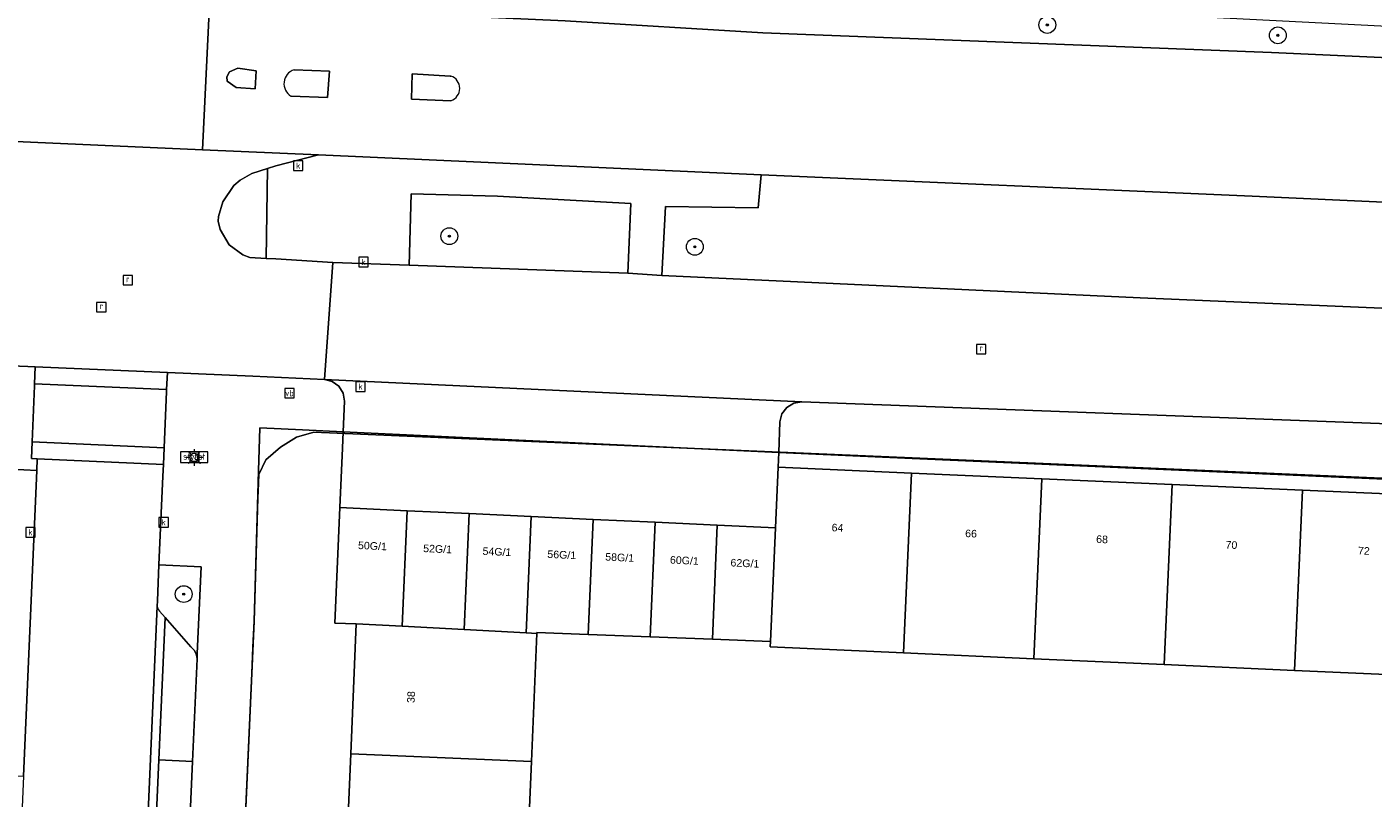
# Model space of a CAD drawing. Header units: metres. Extents: x 207466 to 209466, y 475780 to 477780.
# Tile 35 of 189: x 207797 to 207861, y 476581 to 476618. Entities that reach past the tile are written whole.
import ezdxf

# ---------------------------------------------------------------- set-up
doc = ezdxf.new("R2010")
doc.units = ezdxf.units.M
doc.layers.get('0').update_dxf_attribs({"color": 253, "linetype": 'CONTINUOUS'})
for name, color, linetype, lineweight, true_color in [('B-RO-GR-BEPLANTING_CULTUUR_BODEMBEDEKKER-GV', 7, 'CONTINUOUS', 0, 0x6d8a47), ('B-RO-GR-BOOM-S', 7, 'CONTINUOUS', 0, 0x6d8a47), ('B-RO-OG-BEBOUWING-GV', 7, 'CONTINUOUS', 0, 0xa50000)]:
    doc.layers.add(name, color=color, linetype=linetype, lineweight=lineweight, true_color=true_color)
for name, color, linetype, lineweight in [('B-RO-KL-ET_LS_OV_LICHTMAST-S', 253, 'CONTINUOUS', 0), ('B-RO-OG-BEBOUWING-T18', 7, 'CONTINUOUS', 0), ('B-RO-OG-TERREIN_CULTUURSCHEIDING-GV', 253, 'CONTINUOUS', 0), ('B-RO-OG-TERREIN_ERF-GV', 253, 'CONTINUOUS', 0), ('B-RO-RI-GWA_KOLK-S', 253, 'CONTINUOUS', 0), ('B-RO-RI-GWA_RIOOLPUT-S', 253, 'CONTINUOUS', 0), ('B-RO-VH-VERHARDING_ASFALT-GV', 253, 'CONTINUOUS', 0), ('B-RO-VH-VERHARDING_BETON-GV', 253, 'CONTINUOUS', 0), ('B-RO-VH-VERHARDING_BETONSTRAATSTEEN-GV', 253, 'CONTINUOUS', 0), ('B-RO-VH-VERHARDING_STRAATBAKSTEEN-GV', 253, 'CONTINUOUS', 0), ('B-RO-VH-VERHARDING_TEGEL-GV', 253, 'CONTINUOUS', 0), ('B-RO-VW-VERKEERSTEKEN_BORD-S', 253, 'CONTINUOUS', 0), ('B-WE-KG-GRENS_PERCEEL-GV', 150, 'CONTINUOUS', 18)]:
    doc.layers.add(name, color=color, linetype=linetype, lineweight=lineweight)
doc.styles.add('NLCS-ISO', font='NLCS-ISO.ttf')
doc.styles.add('NLCS-ISO-M200-T18', font='NLCS-ISO.ttf', dxfattribs={"height": 1.8})

# ---------------------------------------------------------------- blocks, each defined once
blk = doc.blocks.new('SIE-WEG_VERKEERSBORD_STRAATNAAM-SO1')
at = {"color": 0, "linetype": 'ByBlock', "lineweight": -2, "flags": 128}
blk.add_lwpolyline([(-3.25, -1.25), (3.25, -1.25), (3.25, 1.25), (-3.25, 1.25), (-3.25, -1.25)], dxfattribs=at)
at = {"color": 0, "linetype": 'ByBlock', "lineweight": -2, "insert": (0, 0.1519), "char_height": 1.5, "attachment_point": 5, "line_spacing_factor": 0.8, "style": 'NLCS-ISO'}
blk.add_mtext('{\\C0;straat}', dxfattribs=at)
blk = doc.blocks.new('SIE-WEG_VERKEERSBORD-SO1')
at = {"color": 0, "linetype": 'ByBlock', "lineweight": -2, "flags": 128}
blk.add_lwpolyline([(-1.125, -1.125), (1.125, -1.125), (1.125, 1.125), (-1.125, 1.125), (-1.125, -1.125)], dxfattribs=at)
at = {"color": 0, "linetype": 'ByBlock', "lineweight": -2, "insert": (0, 0), "char_height": 1.5, "attachment_point": 5, "line_spacing_factor": 0.8, "style": 'NLCS-ISO'}
blk.add_mtext('{\\C0;vb}', dxfattribs=at)
blk = doc.blocks.new('SKL-ET_OV_LICHTMAST-SO1')
at = {"color": 0, "linetype": 'ByBlock', "lineweight": -2}
blk.add_circle((0, 0), 1, dxfattribs=at)
for points in [[(-1.25, 0), (-2, 0)], [(-1.4142, 1.4142), (-0.8839, 0.8839)], [(0, 2), (0, 1.25)], [(0.8839, 0.8839), (1.4142, 1.4142)], [(2, 0), (1.25, 0)], [(-1.4142, -1.4142), (-0.8839, -0.8839)], [(0, -1.25), (0, -2)], [(0.8839, -0.8839), (1.4142, -1.4142)]]:
    blk.add_open_spline(points, degree=1, dxfattribs=at)
blk = doc.blocks.new('SRI-KOLK-SO1')
at = {"color": 0, "linetype": 'ByBlock', "lineweight": -2, "flags": 128}
blk.add_lwpolyline([(-1.125, -1.125), (1.125, -1.125), (1.125, 1.125), (-1.125, 1.125), (-1.125, -1.125)], dxfattribs=at)
at = {"color": 0, "linetype": 'ByBlock', "lineweight": -2, "insert": (0, 0), "char_height": 1.5, "attachment_point": 5, "line_spacing_factor": 0.8, "style": 'NLCS-ISO'}
blk.add_mtext('{\\C0;k}', dxfattribs=at)
blk = doc.blocks.new('SRI-PUT_INSPECTIEPUT_RIOOLPUT-SO1')
at = {"color": 0, "linetype": 'ByBlock', "lineweight": -2, "flags": 128}
blk.add_lwpolyline([(-1.125, -1.125), (1.125, -1.125), (1.125, 1.125), (-1.125, 1.125), (-1.125, -1.125)], dxfattribs=at)
at = {"color": 0, "linetype": 'ByBlock', "lineweight": -2, "insert": (0, 0.2828), "char_height": 1.5, "attachment_point": 5, "line_spacing_factor": 0.8, "style": 'NLCS-ISO'}
blk.add_mtext('{\\C0;r}', dxfattribs=at)
blk = doc.blocks.new('SGR-BOOM_01-SO1')
at = {"linetype": 'Continuous'}
h = blk.add_hatch(color=0, dxfattribs=at)
edge = h.paths.add_edge_path()
edge.add_arc((0, 0), 0.25, 0, 360)
at = {"color": 0, "linetype": 'ByBlock', "lineweight": -2}
for radius in [2, 0.25]:
    blk.add_circle((0, 0), radius, dxfattribs=at)

msp = doc.modelspace()

# ---------------------------------------------------------------- linework, layer by layer
at = {"layer": 'B-RO-GR-BEPLANTING_CULTUUR_BODEMBEDEKKER-GV', "flags": 128}
msp.add_lwpolyline([(207803.762, 476589.849), (207804.032, 476589.541), (207805.258, 476588.144), (207805.409, 476587.999), (207805.508, 476587.816), (207805.542, 476587.681), (207805.548, 476587.579), (207805.559, 476587.835), (207805.739, 476591.961), (207803.741, 476592.048), (207803.667, 476590.339), (207803.656, 476590.091)], dxfattribs=at)
at = {"layer": 'B-RO-GR-BEPLANTING_CULTUUR_BODEMBEDEKKER-GV'}
msp.add_arc((207804.048, 476590.119), 0.393, 184.02417, 223.28426, dxfattribs=at)
at = {"layer": 'B-RO-OG-BEBOUWING-GV', "flags": 128}
for points in [[(207839.495, 476596.412), (207833.151, 476596.69), (207833.024, 476593.807), (207832.787, 476588.411), (207832.775, 476588.149), (207839.112, 476587.865), (207839.495, 476596.412)], [(207845.689, 476596.14), (207839.495, 476596.412), (207839.112, 476587.865), (207845.305, 476587.587), (207845.689, 476596.14)], [(207851.883, 476595.869), (207845.689, 476596.14), (207845.305, 476587.587), (207851.499, 476587.309), (207851.883, 476595.869)], [(207858.077, 476595.597), (207851.883, 476595.869), (207851.499, 476587.309), (207857.693, 476587.031), (207858.077, 476595.597)], [(207864.271, 476595.326), (207858.077, 476595.597), (207857.693, 476587.031), (207863.887, 476586.753), (207864.271, 476595.326)], [(207815.529, 476594.623), (207812.332, 476594.773), (207812.098, 476589.278), (207813.116, 476589.251), (207815.295, 476589.133), (207815.529, 476594.623)], [(207818.475, 476594.486), (207815.529, 476594.623), (207815.295, 476589.133), (207818.241, 476588.973), (207818.475, 476594.486)], [(207821.422, 476594.348), (207818.475, 476594.486), (207818.241, 476588.973), (207821.186, 476588.814), (207821.422, 476594.348)], [(207824.369, 476594.211), (207821.422, 476594.348), (207821.186, 476588.814), (207821.692, 476588.786), (207821.694, 476588.828), (207824.136, 476588.736), (207824.369, 476594.211)], [(207827.316, 476594.073), (207824.369, 476594.211), (207824.136, 476588.736), (207827.084, 476588.625), (207827.316, 476594.073)], [(207830.263, 476593.936), (207827.316, 476594.073), (207827.084, 476588.625), (207830.032, 476588.515), (207830.263, 476593.936)], [(207833.024, 476593.807), (207830.263, 476593.936), (207830.032, 476588.515), (207832.787, 476588.411), (207833.024, 476593.807)], [(207821.692, 476588.786), (207821.186, 476588.814), (207818.241, 476588.973), (207815.295, 476589.133), (207813.116, 476589.251), (207812.851, 476583.068), (207821.436, 476582.706), (207821.692, 476588.786)], [(207821.436, 476582.706), (207812.851, 476583.068), (207812.585, 476576.874), (207821.174, 476576.512), (207821.436, 476582.706)]]:
    msp.add_lwpolyline(points, dxfattribs=at)
at = {"layer": 'B-RO-OG-TERREIN_CULTUURSCHEIDING-GV', "flags": 128}
for points in [[(207808.901, 476610.889), (207808.159, 476610.656), (207807.601, 476610.344), (207807.3, 476610.078), (207806.768, 476609.305), (207806.564, 476608.609), (207806.554, 476608.391), (207806.652, 476607.992), (207807.075, 476607.266), (207807.723, 476606.781), (207808.059, 476606.656), (207808.84, 476606.617), (207808.901, 476610.889)], [(207913.028, 476606.961), (207855.675, 476609.578), (207832.347, 476610.586), (207832.204, 476609.016), (207827.802, 476609.078), (207827.626, 476605.813), (207850.354, 476604.742), (207912.939, 476602.07), (207913.028, 476606.961)], [(207815.717, 476609.681), (207815.621, 476606.293), (207826.02, 476605.922), (207826.155, 476609.227), (207819.824, 476609.57), (207815.717, 476609.681)]]:
    msp.add_lwpolyline(points, dxfattribs=at)
at = {"layer": 'B-RO-OG-TERREIN_ERF-GV', "flags": 128}
for points in [[(207812.585, 476576.874), (207812.851, 476583.068), (207813.116, 476589.251), (207812.098, 476589.278), (207812.332, 476594.773), (207812.452, 476597.597), (207812.485, 476598.372), (207810.566, 476598.462), (207808.534, 476598.557), (207808.473, 476596.525), (207808.257, 476589.379), (207808.202, 476588.13), (207808.147, 476586.893), (207807.697, 476576.673)], [(207839.526, 476597.111), (207833.182, 476597.389), (207833.151, 476596.69), (207839.495, 476596.412), (207845.689, 476596.14), (207851.883, 476595.869), (207858.077, 476595.597), (207864.271, 476595.326), (207870.465, 476595.054), (207876.659, 476594.783), (207882.853, 476594.511), (207889.047, 476594.24), (207895.241, 476593.969), (207901.435, 476593.697), (207907.55, 476593.429), (207907.581, 476594.128), (207839.526, 476597.111)], [(207863.887, 476586.753), (207857.693, 476587.031), (207851.499, 476587.309), (207845.305, 476587.587), (207839.112, 476587.865), (207832.775, 476588.149), (207832.787, 476588.411), (207830.032, 476588.515), (207827.084, 476588.625), (207824.136, 476588.736), (207821.694, 476588.828), (207821.692, 476588.786), (207821.436, 476582.706), (207821.174, 476576.512)]]:
    msp.add_lwpolyline(points, dxfattribs=at)
at = {"layer": 'B-RO-VH-VERHARDING_ASFALT-GV', "flags": 128}
for points in [[(207806.144, 476618.68), (207797.07, 476618.992), (207705.4, 476622.961), (207684.049, 476624.133), (207674.776, 476624.398), (207669.242, 476624.665), (207668.919, 476617.945), (207688.504, 476616.953), (207690.35, 476616.977), (207791.342, 476612.455), (207792.651, 476612.367), (207805.801, 476611.783), (207806.144, 476618.68)], [(207805.801, 476611.783), (207811.314, 476611.538), (207832.347, 476610.586), (207855.675, 476609.578), (207913.028, 476606.961), (207914.543, 476606.875), (207920.719, 476606.649), (207933.521, 476606.179), (207933.818, 476613.041), (207930.59, 476613.181), (207928.611, 476613.266), (207922.908, 476613.391), (207920.719, 476613.491), (207856.604, 476616.414), (207832.433, 476617.336), (207823.035, 476617.906), (207806.144, 476618.68), (207805.801, 476611.783)], [(207808.355, 476615.531), (207808.313, 476614.672), (207807.415, 476614.75), (207806.983, 476615.047), (207806.967, 476615.258), (207807.085, 476615.484), (207807.484, 476615.664), (207808.355, 476615.531)], [(207810.156, 476615.584), (207811.837, 476615.514), (207811.752, 476614.26), (207810.013, 476614.33)], [(207817.61, 476614.113), (207815.737, 476614.188), (207815.771, 476615.386), (207817.569, 476615.283), (207817.608, 476615.289)]]:
    msp.add_lwpolyline(points, dxfattribs=at)
at = {"layer": 'B-RO-VH-VERHARDING_ASFALT-GV'}
for centre, radius, start, end in [((207810.373, 476614.924), 0.695, 108.22338, 238.76537), ((207817.409, 476614.701), 0.621, 288.89211, 71.30277)]:
    msp.add_arc(centre, radius, start, end, dxfattribs=at)
at = {"layer": 'B-RO-VH-VERHARDING_BETON-GV', "flags": 128}
for points in [[(207804.105, 476600.384), (207804.14, 476601.195), (207797.858, 476601.465), (207797.826, 476600.653), (207804.105, 476600.384)], [(207797.955, 476597.09), (207803.949, 476596.815), (207803.983, 476597.607), (207797.719, 476597.894), (207797.688, 476597.102), (207797.955, 476597.09)]]:
    msp.add_lwpolyline(points, dxfattribs=at)
at = {"layer": 'B-RO-VH-VERHARDING_BETONSTRAATSTEEN-GV', "flags": 128}
for points in [[(207808.355, 476615.531), (207807.484, 476615.664), (207807.085, 476615.484), (207806.967, 476615.258), (207806.983, 476615.047), (207807.415, 476614.75), (207808.313, 476614.672), (207808.355, 476615.531)], [(207810.013, 476614.33), (207811.752, 476614.26), (207811.837, 476615.514), (207810.156, 476615.584)], [(207817.608, 476615.289), (207817.569, 476615.283), (207815.771, 476615.386), (207815.737, 476614.188), (207817.61, 476614.113)], [(207785.794, 476601.945), (207797.509, 476601.48), (207797.858, 476601.465), (207804.14, 476601.195), (207808.199, 476601.016), (207811.598, 476600.866), (207811.994, 476606.422), (207809.295, 476606.594), (207808.84, 476606.617), (207808.059, 476606.656), (207807.723, 476606.781), (207807.075, 476607.266), (207806.652, 476607.992), (207806.554, 476608.391), (207806.564, 476608.609), (207806.768, 476609.305), (207807.3, 476610.078), (207807.601, 476610.344), (207808.159, 476610.656), (207808.901, 476610.889), (207809.295, 476611.012), (207811.314, 476611.538), (207805.801, 476611.783), (207792.651, 476612.367)], [(207930.666, 476602.695), (207930.661, 476603.461), (207930.808, 476603.945), (207931.483, 476604.609), (207933.503, 476605.739), (207933.838, 476605.906), (207934.979, 476606.126), (207933.521, 476606.179), (207920.719, 476606.649), (207914.543, 476606.875), (207916.022, 476606.521), (207916.783, 476606.211), (207917.82, 476605.57), (207918.308, 476605.125), (207918.784, 476604.469), (207918.9, 476603.641), (207918.826, 476603.141), (207918.538, 476602.609), (207918.248, 476602.273), (207917.85, 476602), (207915.938, 476601.962), (207912.939, 476602.07), (207850.354, 476604.742)], [(207850.354, 476604.742), (207827.626, 476605.813), (207826.02, 476605.922), (207815.621, 476606.293), (207811.994, 476606.422), (207811.598, 476600.866), (207834.282, 476599.8), (207862.993, 476598.719), (207892.224, 476597.398), (207920.193, 476596.134), (207925.756, 476595.883), (207929.67, 476595.708), (207933.15, 476595.552), (207933.397, 476601.058), (207932.43, 476601.055)], [(207834.282, 476599.8), (207811.598, 476600.866), (207811.973, 476600.773), (207812.285, 476600.543), (207812.487, 476600.21), (207812.547, 476599.825), (207812.485, 476598.372), (207833.182, 476597.389), (207833.245, 476598.845), (207833.337, 476599.222), (207833.567, 476599.536), (207833.898, 476599.739), (207834.282, 476599.8)], [(207803.983, 476597.607), (207804.101, 476600.296), (207804.105, 476600.384), (207797.826, 476600.653), (207797.823, 476600.565), (207797.719, 476597.894), (207803.983, 476597.607)], [(207794.885, 476526.648), (207800.881, 476526.439), (207800.994, 476529.031), (207801.444, 476539.347), (207801.612, 476543.195), (207801.803, 476547.591), (207801.868, 476549.087), (207803.656, 476590.091), (207803.667, 476590.339), (207803.741, 476592.048), (207803.925, 476596.271), (207803.949, 476596.815), (207797.955, 476597.09), (207797.931, 476596.533), (207797.297, 476581.997), (207797.122, 476577.968), (207797.014, 476575.488), (207794.98, 476528.82), (207794.9, 476526.993), (207794.885, 476526.648)], [(207803.656, 476590.091), (207801.868, 476549.087), (207801.882, 476549.184), (207801.915, 476549.277), (207801.965, 476549.362), (207802.031, 476549.435), (207802.295, 476549.676)], [(207802.295, 476549.676), (207802.55, 476555.519), (207802.847, 476562.333), (207803.143, 476569.148), (207803.44, 476575.962), (207803.737, 476582.777), (207804.032, 476589.541), (207803.762, 476589.849)], [(207803.737, 476582.777), (207805.336, 476582.707), (207805.548, 476587.579), (207805.542, 476587.681), (207805.508, 476587.816), (207805.409, 476587.999), (207805.258, 476588.144), (207804.032, 476589.541), (207803.737, 476582.777)], [(207803.44, 476575.962), (207805.039, 476575.893), (207805.336, 476582.707), (207803.737, 476582.777), (207803.44, 476575.962)]]:
    msp.add_lwpolyline(points, dxfattribs=at)
at = {"layer": 'B-RO-VH-VERHARDING_BETONSTRAATSTEEN-GV'}
for centre, radius, start, end in [((207810.373, 476614.924), 0.695, 108.22338, 238.76537), ((207817.409, 476614.701), 0.621, 288.89211, 71.30277), ((207804.048, 476590.119), 0.393, 184.02417, 223.28426)]:
    msp.add_arc(centre, radius, start, end, dxfattribs=at)
at = {"layer": 'B-RO-VH-VERHARDING_STRAATBAKSTEEN-GV', "flags": 128}
msp.add_lwpolyline([(207806.068, 476620.508), (207806.067, 476619.469), (207806.144, 476618.68), (207823.035, 476617.906), (207832.433, 476617.336), (207856.604, 476616.414), (207920.719, 476613.491), (207922.908, 476613.391), (207923.121, 476614.852), (207920.719, 476614.989), (207913.563, 476615.398), (207889.738, 476616.523), (207864.59, 476617.516), (207806.068, 476620.508)], dxfattribs=at)
at = {"layer": 'B-RO-VH-VERHARDING_TEGEL-GV', "flags": 128}
for points in [[(207815.717, 476609.681), (207819.824, 476609.57), (207826.155, 476609.227), (207826.02, 476605.922), (207827.626, 476605.813), (207827.802, 476609.078), (207832.204, 476609.016), (207832.347, 476610.586), (207811.314, 476611.538), (207809.295, 476611.012), (207808.901, 476610.889), (207808.84, 476606.617), (207809.295, 476606.594), (207811.994, 476606.422), (207815.621, 476606.293), (207815.717, 476609.681)], [(207785.283, 476598.858), (207785.206, 476597.115), (207792.2, 476596.795), (207794.185, 476596.704), (207795.219, 476596.657), (207797.317, 476596.561), (207797.931, 476596.533), (207797.955, 476597.09), (207797.688, 476597.102), (207797.719, 476597.894), (207797.823, 476600.565), (207797.826, 476600.653), (207797.858, 476601.465), (207797.509, 476601.48), (207785.794, 476601.945), (207711.931, 476605.383)], [(207807.697, 476576.673), (207808.147, 476586.893), (207808.202, 476588.13), (207808.257, 476589.379), (207808.473, 476596.525), (207808.534, 476598.557), (207810.566, 476598.462), (207812.485, 476598.372), (207812.547, 476599.825), (207812.487, 476600.21), (207812.285, 476600.543), (207811.973, 476600.773), (207811.598, 476600.866), (207808.199, 476601.016), (207804.14, 476601.195), (207804.105, 476600.384), (207804.101, 476600.296), (207803.983, 476597.607), (207803.949, 476596.815), (207803.925, 476596.271), (207803.741, 476592.048), (207805.739, 476591.961), (207805.559, 476587.835), (207805.548, 476587.579), (207805.336, 476582.707), (207805.039, 476575.893)], [(207920.193, 476596.134), (207892.224, 476597.398), (207862.993, 476598.719), (207834.282, 476599.8), (207833.898, 476599.739), (207833.567, 476599.536), (207833.337, 476599.222), (207833.245, 476598.845), (207833.182, 476597.389), (207839.526, 476597.111), (207907.581, 476594.128), (207907.55, 476593.429), (207907.486, 476591.784), (207913.031, 476591.483), (207916.733, 476591.284), (207919.959, 476591.11), (207920.033, 476592.708), (207920.156, 476595.335), (207920.193, 476596.134)], [(207833.151, 476596.69), (207833.182, 476597.389), (207812.485, 476598.372), (207812.452, 476597.597), (207812.332, 476594.773), (207815.529, 476594.623), (207818.475, 476594.486), (207821.422, 476594.348), (207824.369, 476594.211), (207827.316, 476594.073), (207830.263, 476593.936), (207833.024, 476593.807), (207833.151, 476596.69)], [(207797.931, 476596.533), (207797.317, 476596.561), (207795.219, 476596.657), (207794.185, 476596.704), (207793.55, 476582.146), (207797.297, 476581.997), (207797.931, 476596.533)]]:
    msp.add_lwpolyline(points, dxfattribs=at)
at = {"layer": 'B-WE-KG-GRENS_PERCEEL-GV'}
for points in [[(207887.566, 476576.001), (207861.398, 476577.077), (207851.604, 476552.469), (207834.254, 476553.284), (207833.63, 476553.077), (207833.271, 476552.782), (207830.935, 476546.491), (207830.517, 476546.196), (207830.111, 476546.057), (207806.439, 476547.112), (207807.036, 476561.691), (207807.272, 476567.042), (207808.257, 476589.379), (207808.434, 476595.223), (207808.461, 476595.934), (207808.477, 476596.346), (207808.825, 476597.042), (207809.507, 476597.648), (207810.282, 476598.122), (207811.095, 476598.361), (207839.532, 476597.138), (207907.579, 476594.188)], [(207907.579, 476594.188), (207839.532, 476597.138), (207811.095, 476598.361), (207810.282, 476598.122), (207809.507, 476597.648), (207808.825, 476597.042), (207808.477, 476596.346), (207808.461, 476595.934), (207808.434, 476595.223), (207808.257, 476589.379), (207807.272, 476567.042), (207807.036, 476561.691), (207806.439, 476547.112), (207830.111, 476546.057), (207830.517, 476546.196), (207830.935, 476546.491), (207833.271, 476552.782), (207833.63, 476553.077), (207834.254, 476553.284), (207851.604, 476552.469), (207861.398, 476577.077), (207887.566, 476576.001)]]:
    msp.add_lwpolyline(points, dxfattribs=at)

# ---------------------------------------------------------------- block references
at = {"layer": 'B-RO-GR-BOOM-S', "xscale": 0.2, "yscale": 0.2, "zscale": 0.2}
for p in [(207845.944, 476617.718), (207856.895, 476617.223), (207817.536, 476607.672), (207829.197, 476607.169), (207804.916, 476590.659)]:
    msp.add_blockref('SGR-BOOM_01-SO1', p, dxfattribs=at)
at = {"layer": 'B-RO-KL-ET_LS_OV_LICHTMAST-S', "xscale": 0.2, "yscale": 0.2, "zscale": 0.2}
msp.add_blockref('SKL-ET_OV_LICHTMAST-SO1', (207805.417, 476597.156), dxfattribs=at)
at = {"layer": 'B-RO-RI-GWA_KOLK-S', "xscale": 0.2, "yscale": 0.2, "zscale": 0.2}
for p in [(207810.353, 476611.025), (207813.459, 476606.446), (207813.314, 476600.523), (207797.632, 476593.597), (207803.961, 476594.072)]:
    msp.add_blockref('SRI-KOLK-SO1', p, dxfattribs=at)
at = {"layer": 'B-RO-RI-GWA_RIOOLPUT-S', "xscale": 0.2, "yscale": 0.2, "zscale": 0.2}
for p in [(207802.258, 476605.58), (207801, 476604.3), (207842.8, 476602.3)]:
    msp.add_blockref('SRI-PUT_INSPECTIEPUT_RIOOLPUT-SO1', p, dxfattribs=at)
at = {"layer": 'B-RO-VW-VERKEERSTEKEN_BORD-S', "xscale": 0.2, "yscale": 0.2, "zscale": 0.2}
for name, p in [('SIE-WEG_VERKEERSBORD-SO1', (207809.939, 476600.213)), ('SIE-WEG_VERKEERSBORD_STRAATNAAM-SO1', (207805.417, 476597.167)), ('SIE-WEG_VERKEERSBORD-SO1', (207805.428, 476597.177))]:
    msp.add_blockref(name, p, dxfattribs=at)

# ---------------------------------------------------------------- texts
at = {"layer": 'B-RO-OG-BEBOUWING-T18', "char_height": 0.36, "attachment_point": 5, "line_spacing_factor": 0.8, "style": 'NLCS-ISO-M200-T18'}
for s, insert, rotation in [('{\\fArial|b0|i0|c0|p34;\\C256;64}', (207835.978, 476593.813), 357.5), ('{\\fArial|b0|i0|c0|p34;\\C256;66}', (207842.323, 476593.535), 357.5), ('{\\fArial|b0|i0|c0|p34;\\C256;50G/1}', (207813.882, 476592.948), 357.3), ('{\\fArial|b0|i0|c0|p34;\\C256;68}', (207848.547, 476593.262), 357.5), ('{\\fArial|b0|i0|c0|p34;\\C256;70}', (207854.694, 476592.993), 357.5), ('{\\fArial|b0|i0|c0|p34;\\C256;52G/1}', (207816.978, 476592.804), 357.3), ('{\\fArial|b0|i0|c0|p34;\\C256;54G/1}', (207819.799, 476592.672), 357.3), ('{\\fArial|b0|i0|c0|p34;\\C256;56G/1}', (207822.878, 476592.528), 357.3), ('{\\fArial|b0|i0|c0|p34;\\C256;58G/1}', (207825.629, 476592.4), 357.3), ('{\\fArial|b0|i0|c0|p34;\\C256;60G/1}', (207828.702, 476592.257), 357.3), ('{\\fArial|b0|i0|c0|p34;\\C256;72}', (207860.987, 476592.717), 357.5), ('{\\fArial|b0|i0|c0|p34;\\C256;62G/1}', (207831.578, 476592.123), 357.3), ('{\\fArial|b0|i0|c0|p34;\\C256;38}', (207815.719, 476585.763), 87.5)]:
    msp.add_mtext(s, dxfattribs=dict(at, insert=insert, rotation=rotation))

doc.saveas('drawing.dxf')
